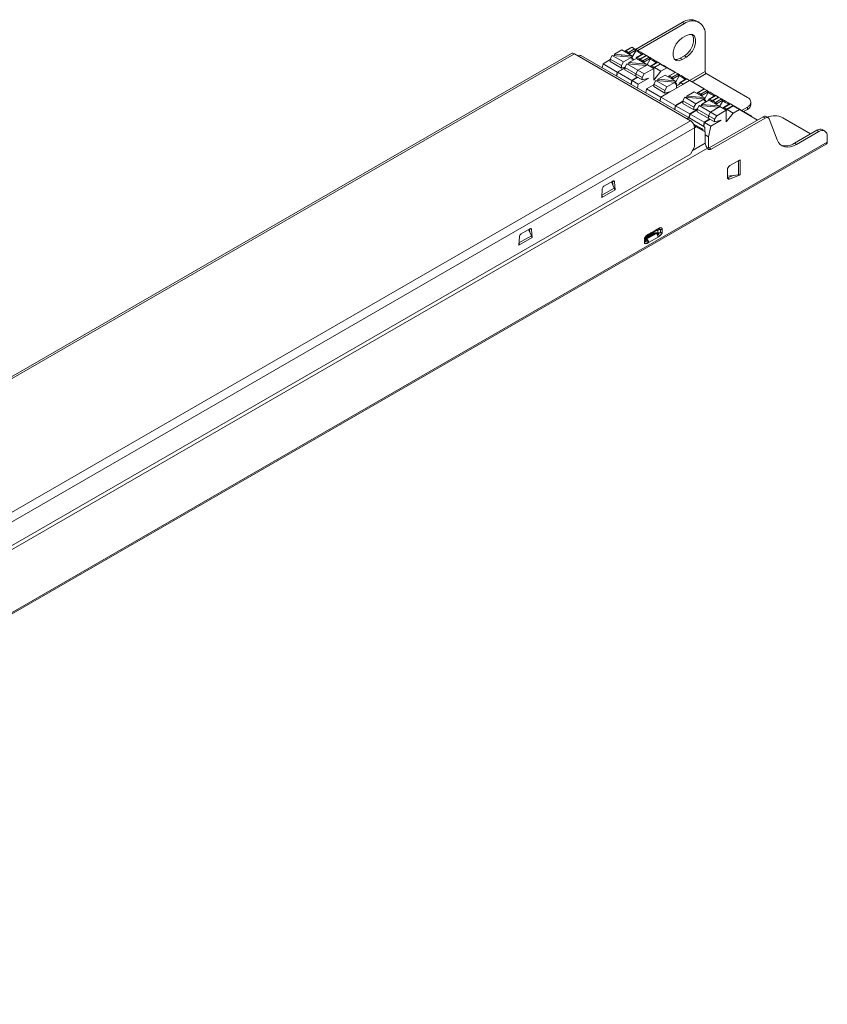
# Model space of a CAD drawing. Header units: millimetres. Extents: x -228 to 48, y -98 to 70.
# Tile 7 of 7: x -90 to 48, y -98 to 70. Entities that reach past the tile are written whole.
import ezdxf

# ---------------------------------------------------------------- set-up
doc = ezdxf.new("R2010")
doc.units = ezdxf.units.MM

msp = doc.modelspace()

# ---------------------------------------------------------------- linework, layer by layer
at = {"color": 7, "linetype": 'Continuous', "lineweight": 15}
for p, q in [((23.3, 69.64), (15.32, 65.02)), ((23.66, 69.43), (15.69, 64.83)), ((23.3, 69.64), (23.66, 69.43)), ((26.16, 69.68), (25.8, 69.88)), ((23.3, 66.98), (24.01, 67.39)), ((27.19, 61.26), (27.19, 67.39)), ((4.39, 64.33), (-204.63, -56.33)), ((4.89, 64.28), (-204.13, -56.38)), ((4.89, 64.28), (24.69, 52.85)), ((6, 63.98), (24.57, 53.26)), ((11.36, 63.99), (11, 63.38)), ((11.36, 63.99), (13.27, 62.89)), ((14.69, 63.71), (11.36, 63.99)), ((12.98, 64.93), (11.72, 64.2)), ((12.98, 64.93), (14.69, 63.95)), ((12.98, 63.86), (12.98, 64.09)), ((13.63, 64.79), (13.5, 64.63)), ((14.68, 65.4), (13.63, 64.79)), ((13.63, 64.79), (13.65, 64.79)), ((13.65, 64.79), (14.71, 65.4)), ((13.65, 64.79), (14.11, 64.52)), ((14.11, 64.52), (15.17, 65.14)), ((14.11, 64.52), (14.11, 64.52)), ((14.27, 64.29), (15.26, 64.86)), ((14.71, 65.4), (14.68, 65.4)), ((14.69, 63.47), (14.69, 63.95)), ((14.7, 63.65), (15.36, 64.8)), ((15.17, 65.14), (14.71, 65.4)), ((15.17, 65.14), (15.27, 65.08)), ((15.26, 64.86), (15.36, 64.8)), ((16.54, 64.28), (15.5, 63.68)), ((16.66, 64.28), (15.6, 63.67)), ((17.12, 64.01), (16.06, 63.4)), ((17.12, 64.01), (16.66, 64.28)), ((17.14, 63.94), (17.12, 64.01)), ((17.19, 63.97), (17.12, 64.01)), ((17.65, 63.71), (17.19, 63.97)), ((23.66, 63.92), (22.95, 63.51)), ((23.66, 63.92), (24.01, 63.72)), ((9.77, 62.56), (9.63, 61.88)), ((11, 63.28), (9.77, 62.57)), ((9.77, 62.56), (9.79, 62.56)), ((9.79, 62.56), (12.19, 61.17)), ((11, 63.38), (12.91, 62.28)), ((11, 63.38), (11, 62.95)), ((12.91, 62.28), (13.27, 62.89)), ((12.91, 61.85), (12.91, 62.28)), ((14.69, 63.71), (13.27, 62.89)), ((13.83, 62.57), (13.48, 61.95)), ((13.83, 62.57), (16.8, 60.85)), ((17.16, 62.28), (13.83, 62.57)), ((15.46, 63.5), (14.19, 62.77)), ((14.19, 62.77), (17.16, 62.52)), ((14.19, 62.77), (14.19, 62.53)), ((14.89, 63.18), (14.89, 63.42)), ((15.46, 63.5), (17.16, 62.52)), ((15.59, 63.67), (15.6, 63.67)), ((15.6, 63.67), (16.06, 63.4)), ((16.13, 63.36), (16.59, 63.09)), ((16.59, 63.09), (17.65, 63.71)), ((16.59, 63.09), (16.59, 63.09)), ((16.75, 62.86), (17.73, 63.43)), ((17.16, 62.52), (17.16, 62.28)), ((17.23, 62.32), (17.83, 63.37)), ((18.43, 61.79), (17.37, 62.4)), ((19.02, 62.85), (17.98, 62.25)), ((19.13, 62.85), (18.07, 62.24)), ((18.07, 62.24), (18.07, 62.24)), ((19.59, 62.58), (18.53, 61.97)), ((19.59, 62.58), (19.13, 62.85)), ((19.61, 62.51), (19.59, 62.58)), ((22.13, 61.12), (19.59, 62.58)), ((20.67, 61.9), (19.61, 62.51)), ((22.95, 63.51), (23.3, 63.31)), ((24.01, 63.72), (23.3, 63.31)), ((12.15, 60.63), (12.09, 60.67)), ((12.26, 61.13), (14.67, 59.74)), ((13.48, 61.95), (16.45, 60.24)), ((13.48, 61.95), (13.48, 61.52)), ((16.8, 60.85), (16.45, 60.24)), ((18.43, 61.79), (16.8, 60.85)), ((18.07, 62.24), (18.53, 61.97)), ((18.43, 59.8), (18.43, 61.79)), ((19.64, 61.3), (18.43, 59.8)), ((19.64, 61.3), (18.58, 61.92)), ((20.41, 60.65), (19.14, 59.92)), ((20.67, 61.9), (19.64, 61.3)), ((20.41, 60.65), (22.11, 59.66)), ((22.07, 61.09), (20.67, 61.9)), ((22.11, 61.11), (21.05, 60.51)), ((21.08, 60.5), (22.14, 61.11)), ((21.54, 60.24), (22.6, 60.85)), ((21.69, 60), (22.68, 60.57)), ((22.14, 61.11), (22.11, 61.11)), ((22.6, 60.85), (22.14, 61.11)), ((34.44, 56.83), (27.41, 60.89)), ((14.67, 59.74), (14.73, 59.7)), ((15.79, 59.08), (14.73, 59.7)), ((15.79, 59.08), (15.64, 58.41)), ((17.57, 60.11), (15.79, 59.08)), ((16.45, 60.24), (16.45, 59.81)), ((18.78, 59.71), (18.43, 59.1)), ((18.43, 59.1), (20.34, 57.99)), ((18.43, 59.1), (18.43, 58.67)), ((18.78, 59.71), (20.69, 58.61)), ((22.11, 59.43), (18.78, 59.71)), ((19.14, 59.92), (19.14, 59.68)), ((19.14, 59.92), (22.11, 59.66)), ((24.58, 59.71), (19.65, 56.86)), ((22.11, 59.43), (20.69, 58.61)), ((21.05, 60.5), (20.93, 60.35)), ((21.05, 60.5), (21.08, 60.5)), ((21.08, 60.5), (21.54, 60.24)), ((21.54, 60.24), (21.54, 60.24)), ((22.11, 59.18), (22.11, 59.66)), ((22.12, 59.37), (22.78, 60.51)), ((22.32, 58.4), (22.32, 59.14)), ((23.96, 59.99), (22.93, 59.39)), ((24.08, 59.99), (23.02, 59.38)), ((23.02, 59.38), (23.48, 59.11)), ((23.02, 59.38), (23.02, 59.38)), ((23.63, 59.2), (23.59, 59.14)), ((24.54, 59.73), (24.08, 59.99)), ((24.58, 59.71), (24.54, 59.73)), ((27.05, 58.28), (24.58, 59.71)), ((17.2, 58.28), (17.06, 57.6)), ((17.21, 58.27), (19.62, 56.88)), ((20.34, 57.99), (20.69, 58.61)), ((20.34, 57.56), (20.34, 57.99)), ((25.36, 57.79), (24.09, 57.06)), ((25.36, 57.79), (27.06, 56.81)), ((27.05, 58.28), (25.78, 57.54)), ((26.03, 57.65), (26.49, 57.38)), ((26.49, 57.38), (27.55, 57.99)), ((26.49, 57.38), (26.49, 57.38)), ((26.64, 57.14), (27.63, 57.71)), ((27.09, 58.26), (27.05, 58.28)), ((27.07, 56.51), (27.73, 57.65)), ((27.55, 57.99), (27.09, 58.26)), ((27.55, 57.99), (27.64, 57.94)), ((27.63, 57.71), (27.73, 57.65)), ((19.65, 56.86), (19.51, 56.18)), ((19.55, 56.36), (19.52, 56.39)), ((22.13, 55.44), (19.65, 56.86)), ((23.38, 56.16), (22.13, 55.44)), ((23.73, 56.85), (23.38, 56.24)), ((23.38, 56.24), (25.29, 55.14)), ((23.38, 56.24), (23.38, 55.81)), ((23.73, 56.85), (25.64, 55.75)), ((27.06, 56.57), (23.73, 56.85)), ((24.09, 57.06), (24.09, 56.82)), ((24.09, 57.06), (27.06, 56.81)), ((25.29, 55.14), (25.64, 55.75)), ((27.06, 56.57), (25.64, 55.75)), ((27.83, 56.36), (26.57, 55.63)), ((26.57, 55.63), (29.53, 55.38)), ((26.57, 55.63), (26.57, 55.39)), ((27.06, 56.33), (27.06, 56.81)), ((27.27, 56.03), (27.27, 56.28)), ((27.83, 56.42), (27.72, 56.3)), ((27.83, 56.36), (29.53, 55.38)), ((28.91, 57.13), (27.88, 56.54)), ((29.03, 57.13), (27.97, 56.52)), ((27.97, 56.52), (28.43, 56.26)), ((27.97, 56.52), (27.97, 56.52)), ((29.49, 56.87), (28.43, 56.26)), ((29.53, 56.83), (28.48, 56.22)), ((28.5, 56.22), (29.56, 56.83)), ((28.5, 56.22), (28.96, 55.95)), ((28.96, 55.95), (30.02, 56.56)), ((28.96, 55.95), (28.96, 55.95)), ((29.49, 56.87), (29.03, 57.13)), ((29.12, 55.72), (30.1, 56.28)), ((29.51, 56.82), (29.49, 56.87)), ((29.56, 56.83), (29.49, 56.87)), ((29.56, 56.83), (29.53, 56.83)), ((30.02, 56.56), (29.56, 56.83)), ((29.6, 55.18), (30.21, 56.23)), ((31.39, 55.71), (30.35, 55.11)), ((31.51, 55.71), (30.45, 55.09)), ((31.97, 55.44), (31.51, 55.71)), ((35.03, 55.6), (35.03, 56.01)), ((22.13, 55.44), (21.99, 54.75)), ((22.16, 55.41), (24.57, 54.03)), ((25.85, 54.7), (24.62, 53.99)), ((24.64, 53.99), (27.04, 52.6)), ((25.29, 54.71), (25.29, 55.14)), ((26.21, 55.42), (25.85, 54.81)), ((25.85, 54.81), (28.82, 53.1)), ((25.85, 54.81), (25.85, 54.38)), ((25.85, 54.38), (28.82, 52.67)), ((26.21, 55.42), (29.18, 53.71)), ((27.76, 53.71), (28.11, 54.32)), ((29.74, 55.26), (28.11, 54.32)), ((30.8, 54.65), (29.18, 53.71)), ((29.53, 55.38), (29.53, 55.14)), ((30.8, 54.65), (29.74, 55.26)), ((30.44, 55.1), (30.45, 55.09)), ((30.45, 55.09), (30.91, 54.83)), ((30.95, 54.77), (30.8, 54.59)), ((30.8, 52.66), (30.8, 54.65)), ((32.01, 54.16), (30.8, 52.66)), ((31.99, 55.37), (30.95, 54.77)), ((32.01, 54.16), (30.95, 54.77)), ((31.05, 54.91), (30.98, 54.79)), ((35.15, 53.6), (31.97, 55.44)), ((33.05, 54.76), (31.99, 55.37)), ((33.05, 54.76), (32.01, 54.16)), ((36.15, 52.97), (33.05, 54.76)), ((33.42, 54.6), (34.44, 55.19)), ((33.77, 54.4), (34.44, 54.79)), ((34.44, 54.79), (34.44, 55.19)), ((24.69, 52.85), (-184.34, -67.81)), ((26.97, 51.87), (24.57, 53.26)), ((27.1, 52.55), (26.96, 51.88)), ((28.06, 53.11), (27.1, 52.55)), ((28.17, 51.94), (27.1, 52.55)), ((27.76, 53.28), (27.76, 53.71)), ((27.9, 48.21), (37.1, 53.52)), ((29.94, 52.97), (28.17, 51.94)), ((28.25, 48), (37.45, 53.31)), ((29.18, 53.71), (28.82, 53.1)), ((28.82, 53.1), (28.82, 52.67)), ((28.82, 52.67), (29.94, 52.97)), ((37.1, 53.52), (37.45, 53.31)), ((37.95, 53.36), (37.6, 53.57)), ((38.12, 53.16), (39.5, 49.58)), ((45.22, 50.6), (40.45, 53.36)), ((25.39, 51.63), (-183.63, -69.04)), ((25.32, 52.02), (25.7, 51.83)), ((25.39, 51.65), (25.7, 51.83)), ((25.39, 51.63), (25.39, 48.36)), ((25.7, 51.83), (27.19, 50.97)), ((26.82, 51.18), (26.82, 51.21)), ((27.17, 50.98), (27.17, 51.42)), ((27.19, 50.97), (27.19, 49.01)), ((28.17, 51.94), (27.76, 50.11)), ((42.47, 49.01), (46.29, 51.22)), ((42.82, 48.81), (46.64, 51.01)), ((46.64, 51.01), (46.29, 51.22)), ((47.64, 51.11), (47.29, 51.31)), ((-206.67, -98.1), (47.89, 48.85)), ((-206.51, -97.74), (48.05, 49.21)), ((25.06, 47.78), (27.19, 49.01)), ((27.76, 50.11), (27.19, 50.44)), ((27.19, 49.01), (27.41, 48.45)), ((27.76, 50.11), (27.76, 48.16)), ((42.82, 48.81), (42.47, 49.01)), ((48.05, 50.19), (48.05, 49.21)), ((24.69, 47.14), (-182.92, -72.71)), ((-176.86, -69.9), (27.6, 48.13)), ((25.39, 48.36), (24.69, 47.14)), ((27.62, 48.11), (27.9, 48.21)), ((28.25, 48), (27.9, 48.21)), ((33.2, 46.19), (31.44, 45.17)), ((32.92, 43.58), (32.92, 46)), ((33.2, 43.58), (33.2, 46.19)), ((31.01, 44.44), (31.01, 43.17)), ((11.44, 42.54), (9.92, 41.67)), ((11.43, 41.92), (11.38, 42.51)), ((11.83, 41.05), (11.73, 42.41)), ((31.02, 43.1), (32.05, 43.49)), ((31.36, 42.89), (33.2, 43.58)), ((9.64, 41.21), (9.54, 39.73)), ((9.54, 39.73), (11.83, 41.05)), ((-2.7, 34.38), (-4.22, 33.5)), ((-2.71, 33.75), (-2.76, 34.34)), ((-2.31, 32.89), (-2.42, 34.24)), ((17.93, 33.5), (18.53, 33.85)), ((18.65, 34.12), (18.05, 33.77)), ((18.53, 33.84), (19.17, 34.18)), ((19.13, 34.14), (19.01, 34.1)), ((19.13, 33.72), (19.13, 34.14)), ((19.61, 33.72), (19.13, 33.72)), ((19.25, 34.22), (19.32, 34.22)), ((-4.5, 33.04), (-4.61, 31.56)), ((-4.61, 31.56), (-2.31, 32.89)), ((17.27, 32.66), (18.88, 33.59)), ((17.27, 33.1), (17.94, 33.51)), ((17.55, 32.03), (19.16, 32.96))]:
    msp.add_line(p, q, dxfattribs=at)
at = {"color": 144, "linetype": 'Continuous', "lineweight": 0}
for p, q in [((11.72, 64.2), (14.69, 63.95)), ((11.72, 64.2), (11.72, 63.96)), ((16.13, 63.36), (17.19, 63.97)), ((17.19, 63.97), (17.14, 63.94)), ((11, 62.95), (12.91, 61.85)), ((17.37, 62.4), (15.74, 61.46)), ((16.06, 63.4), (15.92, 63.24)), ((16.1, 63.35), (15.98, 63.2)), ((15.99, 63.19), (16.13, 63.36)), ((16.1, 63.35), (16.06, 63.4)), ((17.65, 63.71), (17.74, 63.65)), ((17.79, 63.56), (17.73, 63.6)), ((17.73, 63.43), (17.83, 63.37)), ((19.61, 62.51), (18.58, 61.92)), ((12.19, 61.17), (12.05, 60.48)), ((12.12, 60.44), (12.26, 61.13)), ((12.26, 61.12), (12.12, 60.45)), ((12.19, 60.78), (12.12, 60.82)), ((12.19, 61.17), (12.26, 61.12)), ((13.48, 61.83), (12.26, 61.13)), ((12.91, 61.85), (13.51, 62.01)), ((13.48, 61.52), (16.45, 59.81)), ((15.39, 60.85), (15.74, 61.46)), ((15.39, 60.42), (15.39, 60.85)), ((18.53, 61.97), (18.4, 61.81)), ((18.58, 61.92), (18.43, 61.73)), ((18.58, 61.92), (18.53, 61.97)), ((22.6, 60.85), (22.69, 60.79)), ((22.68, 60.57), (22.78, 60.51)), ((14.73, 59.7), (14.58, 59.02)), ((15.69, 60.25), (14.73, 59.7)), ((16.45, 59.81), (17.57, 60.11)), ((18.43, 58.97), (17.21, 58.27)), ((23.48, 59.11), (23.42, 59.04)), ((24.54, 59.73), (23.48, 59.11)), ((24.56, 59.7), (24.54, 59.73)), ((17.2, 58.28), (17.21, 58.27)), ((18.43, 58.67), (20.34, 57.56)), ((21.19, 57.79), (19.62, 56.88)), ((20.34, 57.56), (21.33, 57.83)), ((20.86, 57.6), (20.79, 57.52)), ((25.89, 57.48), (26.03, 57.65)), ((26.03, 57.65), (27.09, 58.26)), ((27.09, 58.26), (27.04, 58.23)), ((19.62, 56.88), (19.48, 56.2)), ((19.58, 56.51), (19.55, 56.53)), ((23.38, 56.12), (22.16, 55.41)), ((23.38, 55.81), (25.29, 54.71)), ((28.43, 56.26), (28.3, 56.09)), ((28.48, 56.2), (28.36, 56.06)), ((28.37, 56.05), (28.5, 56.22)), ((28.48, 56.2), (28.43, 56.26)), ((28.5, 56.22), (28.48, 56.2)), ((28.48, 56.2), (28.5, 56.22)), ((30.02, 56.56), (30.12, 56.51)), ((30.17, 56.42), (30.1, 56.46)), ((30.1, 56.28), (30.21, 56.23)), ((22.02, 54.73), (22.16, 55.41)), ((24.57, 54.03), (24.43, 53.34)), ((24.63, 53.98), (24.49, 53.3)), ((24.5, 53.3), (24.64, 53.99)), ((25.85, 54.77), (24.57, 54.03)), ((24.64, 53.99), (24.63, 53.98)), ((24.63, 53.98), (24.64, 53.99)), ((25.29, 54.71), (25.89, 54.87)), ((29.53, 55.14), (26.21, 55.42)), ((31.97, 55.44), (30.91, 54.83)), ((30.95, 54.77), (30.91, 54.83)), ((31.99, 55.37), (31.97, 55.44)), ((24.53, 53.49), (24.46, 53.53)), ((26.72, 51.44), (25.19, 52.33)), ((27.04, 52.6), (26.9, 51.91)), ((27.99, 53.15), (27.04, 52.6)), ((35.15, 53.55), (35.15, 53.6)), ((26.82, 51.21), (25.3, 52.09)), ((27, 52.07), (26.94, 52.1)), ((32.81, 45.97), (32.92, 46)), ((32.85, 45.99), (32.85, 45.98)), ((11.21, 42.41), (11.68, 41.35)), ((32.92, 43.58), (31.01, 43.37)), ((33.2, 43.58), (33.11, 43.64)), ((11.83, 41.05), (11.75, 41.1)), ((-2.93, 34.24), (-2.46, 33.19)), ((19.61, 34.25), (19.13, 34.14)), ((19.53, 34.25), (19.53, 34.23)), ((19.61, 33.72), (19.61, 34.25)), ((19.88, 33.81), (19.88, 34.34)), ((-2.31, 32.89), (-2.39, 32.94)), ((16.83, 32.57), (16.83, 32.05)), ((16.97, 32.12), (16.83, 32.08)), ((16.98, 32.73), (17.05, 32.86)), ((16.98, 32.73), (16.98, 32.2)), ((16.98, 32.2), (17.11, 32.56)), ((17.46, 32.39), (17.2, 32.24)), ((18.23, 33.5), (17.63, 33.15)), ((17.68, 33.05), (18.28, 33.39))]:
    msp.add_line(p, q, dxfattribs=at)
at = {"color": 8, "linetype": 'Continuous', "lineweight": 15}
for p, q in [((13.52, 64.62), (13.65, 64.79)), ((14.11, 64.52), (14, 64.35)), ((14.25, 64.2), (14.25, 64.25)), ((9.65, 61.87), (9.79, 62.56)), ((11, 63.26), (9.79, 62.56)), ((15.45, 63.52), (15.59, 63.67)), ((16.13, 63.36), (16.1, 63.35)), ((16.59, 63.09), (16.47, 62.92)), ((16.73, 62.77), (16.73, 62.82)), ((17.92, 62.08), (18.07, 62.24)), ((13.48, 61.91), (12.19, 61.17)), ((12.26, 61.13), (12.26, 61.12)), ((22.74, 60.71), (22.68, 60.75)), ((27.19, 61.26), (24.54, 59.73)), ((27.41, 60.89), (24.97, 59.48)), ((14.67, 59.74), (14.53, 59.06)), ((15.62, 60.29), (14.67, 59.74)), ((20.94, 60.34), (21.08, 60.5)), ((21.54, 60.24), (21.42, 60.06)), ((21.68, 59.91), (21.68, 59.97)), ((24.38, 59.59), (24.34, 59.61)), ((17.07, 57.59), (17.21, 58.27)), ((26.49, 57.38), (26.37, 57.2)), ((26.63, 57.06), (26.63, 57.11)), ((27.83, 56.37), (27.97, 56.52)), ((28.96, 55.95), (28.84, 55.78)), ((29.1, 55.63), (29.1, 55.68)), ((25.85, 54.69), (24.64, 53.99)), ((30.3, 54.94), (30.44, 55.1)), ((30.91, 54.83), (30.77, 54.66)), ((31.84, 55.28), (31.77, 55.33)), ((11.73, 42.41), (11.47, 42.56)), ((31.36, 42.89), (31.02, 43.09)), ((9.56, 40.13), (11.68, 41.35)), ((-2.42, 34.24), (-2.67, 34.39)), ((18.23, 33.67), (18.23, 33.5)), ((-4.58, 31.96), (-2.46, 33.19)), ((17.11, 32.93), (17.11, 32.56)), ((17.63, 33.32), (17.63, 33.15))]:
    msp.add_line(p, q, dxfattribs=at)
at = {"color": 7, "linetype": 'Continuous', "lineweight": 15, "flags": 128}
for points in [[(24.95, 67.58), (25.04, 67.47), (25.22, 66.98), (25.22, 66.34), (25.04, 65.63), (24.68, 64.94), (24.2, 64.35), (23.66, 63.92)], [(24.01, 67.39), (24.56, 67.59), (25.03, 67.55), (25.39, 67.27), (25.58, 66.78), (25.58, 66.14), (25.39, 65.43), (25.03, 64.74), (24.56, 64.14), (24.01, 63.72)], [(23.3, 63.31), (22.76, 63.1), (22.28, 63.15), (21.93, 63.43), (21.74, 63.92), (21.74, 64.56), (21.93, 65.27), (22.28, 65.96), (22.76, 66.56), (23.3, 66.98)], [(14.89, 63.42), (14.86, 63.4), (14.82, 63.39), (14.79, 63.38), (14.76, 63.38), (14.74, 63.38), (14.71, 63.4), (14.7, 63.42), (14.69, 63.44), (14.69, 63.47)], [(22.95, 63.51), (22.41, 63.31), (22.02, 63.32)], [(22.32, 59.14), (22.28, 59.12), (22.25, 59.1), (22.22, 59.09), (22.19, 59.09), (22.16, 59.1), (22.14, 59.11), (22.12, 59.13), (22.11, 59.15), (22.11, 59.18)], [(27.27, 56.28), (27.23, 56.26), (27.2, 56.24), (27.17, 56.24), (27.14, 56.23), (27.11, 56.24), (27.09, 56.25), (27.07, 56.27), (27.06, 56.3), (27.06, 56.33)], [(37.45, 53.31), (37.56, 53.36), (37.67, 53.4), (37.77, 53.41), (37.86, 53.4), (37.94, 53.37), (38.01, 53.32), (38.07, 53.25), (38.12, 53.16)], [(39.5, 49.58), (39.72, 49.14), (40.02, 48.79), (40.38, 48.53), (40.79, 48.37), (41.26, 48.33), (41.76, 48.38), (42.28, 48.54), (42.82, 48.81)], [(11.73, 42.41), (11.72, 42.46), (11.7, 42.51), (11.67, 42.54), (11.64, 42.57), (11.59, 42.58), (11.55, 42.58), (11.5, 42.57), (11.44, 42.54)], [(31.01, 43.17), (31.02, 43.09), (31.04, 43.02), (31.07, 42.96), (31.11, 42.92), (31.16, 42.88), (31.22, 42.87), (31.29, 42.87), (31.36, 42.89)], [(-2.42, 34.24), (-2.42, 34.3), (-2.44, 34.34), (-2.47, 34.38), (-2.51, 34.4), (-2.55, 34.42), (-2.59, 34.42), (-2.64, 34.4), (-2.7, 34.38)]]:
    msp.add_lwpolyline(points, dxfattribs=at)
at = {"color": 8, "linetype": 'Continuous', "lineweight": 15, "flags": 128}
for points in [[(15.36, 64.8), (15.47, 64.73), (15.8, 64.54), (16.26, 64.28), (16.4, 64.2)], [(17.83, 63.37), (17.94, 63.31), (18.28, 63.11), (18.73, 62.85), (18.87, 62.77)], [(22.78, 60.51), (22.89, 60.45), (23.23, 60.26), (23.68, 59.99), (23.82, 59.91)], [(27.73, 57.65), (27.84, 57.59), (28.18, 57.4), (28.63, 57.13), (28.77, 57.05)], [(30.21, 56.23), (30.32, 56.16), (30.65, 55.97), (31.11, 55.71), (31.25, 55.62)]]:
    msp.add_lwpolyline(points, dxfattribs=at)
at = {"color": 144, "linetype": 'Continuous', "lineweight": 0, "flags": 128}
msp.add_lwpolyline([(24.08, 59.99), (24.05, 60), (24.02, 60.01), (23.99, 60), (23.96, 59.99), (23.96, 59.99)], dxfattribs=at)
at = {"color": 7, "linetype": 'Continuous', "lineweight": 15}
for centre, radius, start, end in [((24.77, 67.59), 2.51, 65.6929, 125.6176), ((25.04, 67.74), 2.18, 350.786, 129.2033), ((4.59, 63.87), 0.503, 54.3824, 114.3071), ((5.79, 63.52), 0.503, 65.686, 125.6182), ((15.02, 64.94), 0.247, 340.5556, 52.5458), ((15.1, 63.8), 0.429, 191.798, 240.2027), ((17.6, 63.5), 0.2, 330, 60), ((22.55, 60.64), 0.2, 330, 60), ((27.65, 61.28), 0.461, 182.6055, 237.3945), ((22.53, 59.51), 0.429, 191.798, 240.2027), ((27.4, 57.8), 0.247, 340.5556, 52.5458), ((27.48, 56.65), 0.429, 191.798, 240.2027), ((29.98, 56.36), 0.2, 330, 60), ((31.45, 55.61), 0.115, 59.3591, 120.642), ((34.13, 56.01), 0.873, 290.7834, 69.2166), ((34.03, 55.7), 1.01, 294.3747, 354.3052), ((24.37, 52.8), 0.503, 65.686, 125.6182), ((23.86, 51.56), 1.54, 2.6055, 57.3945), ((37.39, 53.12), 0.493, 65.02, 126.2904), ((39.03, 50.59), 3.11, 62.8336, 113.2233), ((26.67, 51.47), 0.503, 354.3796, 54.302), ((46.87, 50.4), 1.01, 65.6929, 125.6176), ((47.19, 50.33), 0.873, 350.786, 129.2033), ((40.96, 51.2), 2.65, 252.1217, 304.5158), ((47.67, 49.17), 0.384, 304.0564, 7.2558), ((-3.88, 32.98), 0.622, 122.8009, 174.311)]:
    msp.add_arc(centre, radius, start, end, dxfattribs=at)
at = {"color": 144, "linetype": 'Continuous', "lineweight": 0}
for centre, radius, start, end in [((16.6, 64.18), 0.115, 59.3591, 120.642), ((17.5, 63.51), 0.247, 340.5556, 52.5458), ((19.07, 62.75), 0.115, 59.3591, 120.642), ((22.45, 60.65), 0.247, 340.5556, 52.5458), ((28.97, 57.04), 0.115, 59.3591, 120.642), ((29.87, 56.37), 0.247, 340.5556, 52.5458), ((26.57, 51.24), 0.252, 354.3796, 54.302), ((32.62, 47.15), 1.19, 284.5943, 299.4249), ((31.93, 44.4), 0.922, 122.6055, 177.3945), ((10.26, 41.14), 0.622, 122.8009, 174.311), ((16.66, 32.9), 0.368, 297.6449, 332.3489), ((16.66, 32.37), 0.368, 297.6449, 332.3489)]:
    msp.add_arc(centre, radius, start, end, dxfattribs=at)
at = {"color": 8, "linetype": 'Continuous', "lineweight": 15}
msp.add_arc((18.36, 34.09), 0.293, 304.6461, 6.666, dxfattribs=at)
at = {"color": 7, "linetype": 'Continuous', "lineweight": 15}
for points, knots in [([(14.11, 64.52), (14.15, 64.5), (14.19, 64.46), (14.24, 64.4), (14.25, 64.38), (14.26, 64.34), (14.27, 64.33), (14.27, 64.31), (14.28, 64.3), (14.27, 64.29)], [0, 0, 0, 0, 0.5, 0.5, 0.75, 0.75, 0.875, 0.875, 1, 1, 1, 1]), ([(15.24, 65.1), (15.24, 65.1), (15.22, 65.11), (15.31, 65.06), (15.51, 64.94), (15.82, 64.76), (16.19, 64.55), (16.45, 64.4), (16.57, 64.33)], [0, 0, 0, 0, 0.041365, 0.238689, 0.435962, 0.63323, 0.830499, 1, 1, 1, 1]), ([(15.27, 65.08), (15.28, 65.07), (15.31, 65.05), (15.34, 65.02), (15.35, 64.99), (15.36, 64.97), (15.38, 64.94), (15.39, 64.87), (15.37, 64.82), (15.36, 64.8)], [0, 0, 0, 0, 0.157281, 0.285762, 0.385773, 0.457541, 0.501216, 0.763795, 1, 1, 1, 1]), ([(15.59, 63.67), (15.55, 63.69), (15.52, 63.69), (15.49, 63.67), (15.49, 63.66), (15.48, 63.64), (15.48, 63.63), (15.48, 63.62), (15.48, 63.61), (15.47, 63.59)], [0, 0, 0, 0, 0.5, 0.5, 0.75, 0.75, 0.875, 0.875, 1, 1, 1, 1]), ([(16.59, 63.09), (16.63, 63.07), (16.66, 63.03), (16.71, 62.97), (16.72, 62.95), (16.74, 62.92), (16.74, 62.91), (16.75, 62.88), (16.75, 62.87), (16.75, 62.86)], [0, 0, 0, 0, 0.5, 0.5, 0.75, 0.75, 0.875, 0.875, 1, 1, 1, 1]), ([(17.74, 63.65), (17.72, 63.66), (17.68, 63.69), (17.78, 63.63), (17.99, 63.51), (18.3, 63.33), (18.66, 63.12), (18.92, 62.97), (19.04, 62.9)], [0, 0, 0, 0, 0.170612, 0.341332, 0.512008, 0.682679, 0.853352, 1, 1, 1, 1]), ([(18.07, 62.24), (18.03, 62.26), (18, 62.26), (17.97, 62.24), (17.96, 62.23), (17.96, 62.21), (17.95, 62.21), (17.95, 62.19), (17.95, 62.18), (17.95, 62.17)], [0, 0, 0, 0, 0.5, 0.5, 0.75, 0.75, 0.875, 0.875, 1, 1, 1, 1]), ([(22.69, 60.79), (22.67, 60.81), (22.63, 60.83), (22.73, 60.77), (22.94, 60.65), (23.25, 60.47), (23.61, 60.26), (23.87, 60.11), (23.99, 60.04)], [0, 0, 0, 0, 0.170612, 0.341332, 0.512008, 0.682679, 0.853352, 1, 1, 1, 1]), ([(21.54, 60.24), (21.58, 60.21), (21.61, 60.17), (21.66, 60.11), (21.67, 60.09), (21.69, 60.06), (21.69, 60.05), (21.7, 60.03), (21.7, 60.01), (21.69, 60)], [0, 0, 0, 0, 0.5, 0.5, 0.75, 0.75, 0.875, 0.875, 1, 1, 1, 1]), ([(23.02, 59.38), (22.98, 59.4), (22.95, 59.41), (22.92, 59.39), (22.91, 59.38), (22.9, 59.36), (22.9, 59.35), (22.9, 59.33), (22.9, 59.32), (22.9, 59.31)], [0, 0, 0, 0, 0.5, 0.5, 0.75, 0.75, 0.875, 0.875, 1, 1, 1, 1]), ([(26.49, 57.38), (26.52, 57.35), (26.56, 57.32), (26.61, 57.25), (26.62, 57.23), (26.64, 57.2), (26.64, 57.19), (26.65, 57.17), (26.65, 57.16), (26.64, 57.14)], [0, 0, 0, 0, 0.5, 0.5, 0.75, 0.75, 0.875, 0.875, 1, 1, 1, 1]), ([(27.61, 57.95), (27.61, 57.96), (27.59, 57.97), (27.68, 57.91), (27.88, 57.8), (28.2, 57.62), (28.56, 57.41), (28.82, 57.26), (28.94, 57.19)], [0, 0, 0, 0, 0.041365, 0.238689, 0.435962, 0.63323, 0.830499, 1, 1, 1, 1]), ([(27.64, 57.94), (27.66, 57.93), (27.68, 57.91), (27.71, 57.88), (27.73, 57.85), (27.74, 57.83), (27.75, 57.79), (27.76, 57.73), (27.74, 57.68), (27.73, 57.65)], [0, 0, 0, 0, 0.157281, 0.285762, 0.385773, 0.457541, 0.501216, 0.763795, 1, 1, 1, 1]), ([(27.97, 56.52), (27.93, 56.54), (27.9, 56.55), (27.87, 56.53), (27.86, 56.52), (27.85, 56.5), (27.85, 56.49), (27.85, 56.47), (27.85, 56.46), (27.85, 56.45)], [0, 0, 0, 0, 0.5, 0.5, 0.75, 0.75, 0.875, 0.875, 1, 1, 1, 1]), ([(28.96, 55.95), (29, 55.93), (29.04, 55.89), (29.08, 55.83), (29.1, 55.8), (29.11, 55.77), (29.12, 55.76), (29.12, 55.74), (29.13, 55.73), (29.12, 55.72)], [0, 0, 0, 0, 0.5, 0.5, 0.75, 0.75, 0.875, 0.875, 1, 1, 1, 1]), ([(30.12, 56.51), (30.1, 56.52), (30.05, 56.54), (30.15, 56.49), (30.36, 56.37), (30.67, 56.19), (31.04, 55.98), (31.29, 55.83), (31.41, 55.76)], [0, 0, 0, 0, 0.171176, 0.342462, 0.513703, 0.684939, 0.856176, 1, 1, 1, 1]), ([(30.44, 55.1), (30.4, 55.12), (30.37, 55.12), (30.34, 55.1), (30.33, 55.09), (30.33, 55.07), (30.33, 55.06), (30.33, 55.04), (30.33, 55.03), (30.32, 55.02)], [0, 0, 0, 0, 0.5, 0.5, 0.75, 0.75, 0.875, 0.875, 1, 1, 1, 1]), ([(27.6, 48.13), (27.63, 48.07), (27.7, 47.97), (27.85, 47.9), (28.04, 47.9), (28.18, 47.96), (28.25, 48)], [0, 0, 0, 0, 0.250002, 0.500002, 0.750002, 1.000002, 1.000002, 1.000002, 1.000002]), ([(17.28, 33.28), (17.31, 33.3), (17.37, 33.35), (17.49, 33.44), (17.65, 33.54), (17.85, 33.66), (17.99, 33.74), (18.05, 33.77)], [0, 0, 0, 0, 0.113987, 0.230694, 0.473068, 0.754628, 1, 1, 1, 1]), ([(18.65, 34.12), (18.78, 34.19), (18.91, 34.27), (19.16, 34.41), (19.3, 34.48), (19.43, 34.52)], [0, 0, 0, 0, 0.5, 0.5, 1, 1, 1, 1]), ([(19.13, 34.18), (19.2, 34.19), (19.27, 34.22), (19.38, 34.34), (19.41, 34.43), (19.43, 34.52)], [0, 0, 0, 0, 0.5, 0.5, 1, 1, 1, 1]), ([(19.13, 33.62), (19.17, 33.62), (19.25, 33.63), (19.36, 33.64), (19.44, 33.66), (19.51, 33.67), (19.57, 33.68), (19.6, 33.69), (19.62, 33.71), (19.62, 33.72), (19.61, 33.72)], [0, 0, 0, 0, 0.254195, 0.467624, 0.64036, 0.77543, 0.875201, 0.940461, 0.974487, 1, 1, 1, 1]), ([(19.88, 33.81), (19.88, 33.79), (19.88, 33.76), (19.87, 33.7), (19.84, 33.63), (19.8, 33.54), (19.72, 33.42), (19.6, 33.29), (19.49, 33.19), (19.41, 33.13), (19.38, 33.11)], [0, 0, 0, 0, 0.067141, 0.137652, 0.210517, 0.310254, 0.444802, 0.674256, 0.858135, 1, 1, 1, 1]), ([(19.43, 34.52), (19.46, 34.52), (19.52, 34.54), (19.63, 34.56), (19.74, 34.55), (19.81, 34.51), (19.85, 34.46), (19.88, 34.41), (19.88, 34.36), (19.88, 34.34)], [0, 0, 0, 0, 0.141903, 0.325538, 0.554178, 0.690217, 0.790654, 0.900481, 1, 1, 1, 1]), ([(16.83, 32.57), (16.83, 32.59), (16.83, 32.62), (16.84, 32.68), (16.86, 32.75), (16.9, 32.83), (16.98, 32.96), (17.09, 33.09), (17.2, 33.2), (17.26, 33.26), (17.28, 33.28)], [0, 0, 0, 0, 0.064034, 0.134163, 0.209536, 0.310722, 0.445901, 0.706622, 0.889858, 1, 1, 1, 1]), ([(17.33, 31.92), (17.3, 31.91), (17.25, 31.89), (17.17, 31.87), (17.07, 31.85), (16.98, 31.85), (16.91, 31.87), (16.86, 31.91), (16.83, 31.97), (16.83, 32.02), (16.83, 32.05)], [0, 0, 0, 0, 0.101494, 0.227332, 0.378532, 0.55735, 0.692177, 0.792195, 0.89919, 1, 1, 1, 1]), ([(17.03, 32.82), (17.06, 32.87), (17.13, 32.96), (17.22, 33.04), (17.26, 33.08)], [0, 0, 0, 0, 0.443973, 1, 1, 1, 1]), ([(17.11, 32.56), (17.12, 32.59), (17.15, 32.65), (17.2, 32.74), (17.25, 32.82), (17.31, 32.9), (17.38, 32.97), (17.46, 33.03), (17.54, 33.1), (17.6, 33.13), (17.63, 33.15)], [0, 0, 0, 0, 0.128549, 0.255974, 0.382326, 0.507663, 0.63204, 0.755516, 0.878149, 1, 1, 1, 1]), ([(17.28, 33.28), (17.3, 33.21), (17.3, 33.14), (17.25, 33.06), (17.21, 33.04), (17.16, 33.04)], [0, 0, 0, 0, 0.5, 0.5, 1, 1, 1, 1])]:
    msp.add_open_spline(points, degree=3, knots=knots, dxfattribs=at)
for points in [[(14.25, 64.25), (14.26, 64.26), (14.26, 64.28), (14.27, 64.29)], [(16.73, 62.82), (16.73, 62.84), (16.74, 62.85), (16.75, 62.86)], [(21.68, 59.97), (21.68, 59.98), (21.69, 59.99), (21.69, 60)], [(26.63, 57.11), (26.63, 57.12), (26.64, 57.13), (26.64, 57.14)], [(29.1, 55.68), (29.11, 55.69), (29.11, 55.7), (29.12, 55.72)], [(17.68, 33.05), (17.5, 32.95), (17.36, 32.81), (17.27, 32.66)]]:
    msp.add_open_spline(points, degree=3, dxfattribs=at)
at = {"color": 144, "linetype": 'Continuous', "lineweight": 0}
for points, knots in [([(17.74, 63.65), (17.76, 63.64), (17.78, 63.62), (17.81, 63.59), (17.83, 63.57), (17.84, 63.54), (17.85, 63.51), (17.86, 63.44), (17.84, 63.39), (17.83, 63.37)], [0, 0, 0, 0, 0.157281, 0.285762, 0.385773, 0.457541, 0.501216, 0.763795, 1, 1, 1, 1]), ([(22.69, 60.79), (22.71, 60.78), (22.73, 60.77), (22.76, 60.74), (22.78, 60.71), (22.79, 60.69), (22.8, 60.65), (22.81, 60.59), (22.79, 60.54), (22.78, 60.51)], [0, 0, 0, 0, 0.157281, 0.285762, 0.385773, 0.457541, 0.501216, 0.763795, 1, 1, 1, 1]), ([(30.12, 56.51), (30.13, 56.5), (30.16, 56.48), (30.19, 56.45), (30.2, 56.42), (30.21, 56.4), (30.23, 56.36), (30.24, 56.3), (30.22, 56.25), (30.21, 56.23)], [0, 0, 0, 0, 0.157281, 0.285762, 0.385773, 0.457541, 0.501216, 0.763795, 1, 1, 1, 1]), ([(27.41, 48.45), (27.44, 48.39), (27.49, 48.27), (27.56, 48.18), (27.6, 48.13), (27.6, 48.13)], [-0.000005, -0.000005, -0.000005, -0.000005, 0.499995, 0.999995, 1, 1, 1, 1]), ([(9.61, 39.77), (9.61, 39.82), (9.61, 39.93), (9.58, 40.04), (9.56, 40.09)], [0, 0, 0, 0, 0.5490847, 1, 1, 1, 1]), ([(18.23, 33.5), (18.26, 33.51), (18.32, 33.55), (18.42, 33.59), (18.53, 33.63), (18.64, 33.66), (18.75, 33.69), (18.88, 33.7), (19, 33.72), (19.08, 33.72), (19.13, 33.72)], [0, 0, 0, 0, 0.121851, 0.244484, 0.36796, 0.492337, 0.617673, 0.744026, 0.87145, 1, 1, 1, 1]), ([(19.61, 34.25), (19.62, 34.26), (19.6, 34.26), (19.53, 34.26), (19.49, 34.25), (19.35, 34.23), (19.24, 34.2), (19.13, 34.18)], [0, 0, 0, 0, 0.25, 0.25, 0.5, 0.5, 1, 1, 1, 1]), ([(17.03, 32.83), (17.02, 32.81), (17, 32.79), (16.99, 32.76), (16.98, 32.74), (16.98, 32.74), (16.98, 32.73), (16.98, 32.73), (16.98, 32.73), (16.98, 32.73), (16.98, 32.73)], [0, 0, 0, 0, 0.566561, 0.855396, 0.901578, 0.937828, 0.953397, 0.968295, 0.983525, 1, 1, 1, 1]), ([(16.98, 32.2), (16.98, 32.18), (16.99, 32.18), (17.01, 32.21), (17.03, 32.24), (17.08, 32.33), (17.12, 32.41), (17.16, 32.49)], [0, 0, 0, 0, 0.25, 0.25, 0.5, 0.5, 1, 1, 1, 1]), ([(17.27, 32.66), (17.25, 32.63), (17.21, 32.57), (17.18, 32.51), (17.16, 32.49)], [0, 0, 0, 0, 0.524558, 1, 1, 1, 1]), ([(17.16, 32.49), (17.22, 32.41), (17.27, 32.31), (17.33, 32.11), (17.34, 32.01), (17.33, 31.92)], [0, 0, 0, 0, 0.5, 0.5, 1, 1, 1, 1]), ([(17.27, 32.66), (17.35, 32.57), (17.42, 32.47), (17.52, 32.25), (17.55, 32.13), (17.55, 32.03)], [0, 0, 0, 0, 0.5, 0.5, 1, 1, 1, 1]), ([(17.55, 32.03), (17.51, 32.01), (17.43, 31.97), (17.36, 31.94), (17.33, 31.92)], [0, 0, 0, 0, 0.5365995, 1, 1, 1, 1]), ([(17.68, 33.05), (17.66, 33.06), (17.65, 33.08), (17.63, 33.11), (17.63, 33.13), (17.63, 33.15)], [0, 0, 0, 0, 0.5, 0.5, 1, 1, 1, 1]), ([(18.88, 33.59), (18.84, 33.58), (18.77, 33.57), (18.66, 33.55), (18.56, 33.52), (18.46, 33.48), (18.37, 33.44), (18.31, 33.41), (18.28, 33.39)], [0, 0, 0, 0, 0.16846, 0.33517, 0.500897, 0.666423, 0.832532, 1, 1, 1, 1]), ([(19.16, 32.96), (19.16, 33.06), (19.13, 33.18), (19.03, 33.4), (18.96, 33.51), (18.88, 33.59)], [0, 0, 0, 0, 0.5, 0.5, 1, 1, 1, 1]), ([(19.24, 33.49), (19.23, 33.48), (19.17, 33.41), (19.1, 33.36), (19.03, 33.31)], [0, 0, 0, 0, 0.068017, 1, 1, 1, 1]), ([(19.38, 33.11), (19.37, 33.18), (19.34, 33.27), (19.25, 33.46), (19.19, 33.55), (19.13, 33.62)], [0, 0, 0, 0, 0.5, 0.5, 1, 1, 1, 1]), ([(19.38, 33.11), (19.36, 33.09), (19.31, 33.06), (19.24, 33.01), (19.19, 32.98), (19.16, 32.96)], [0, 0, 0, 0, 0.2963823, 0.6294814, 1, 1, 1, 1]), ([(-4.54, 31.6), (-4.54, 31.66), (-4.54, 31.76), (-4.57, 31.87), (-4.58, 31.92)], [0, 0, 0, 0, 0.549085, 1, 1, 1, 1])]:
    msp.add_open_spline(points, degree=3, knots=knots, dxfattribs=at)
at = {"color": 8, "linetype": 'Continuous', "lineweight": 15}
for points, knots in [([(20.47, 62.08), (20.46, 62.08), (20.45, 62.09), (20.29, 62.18), (20.11, 62.29), (20.02, 62.34)], [0, 0, 0, 0, 0.311612, 0.67819, 1, 1, 1, 1]), ([(22.32, 58.81), (22.45, 58.88), (22.73, 59.02), (22.92, 59.26), (23.02, 59.38)], [0, 0, 0, 0, 0.488814, 1, 1, 1, 1]), ([(32.84, 54.94), (32.84, 54.94), (32.82, 54.95), (32.67, 55.04), (32.48, 55.14), (32.4, 55.19)], [0, 0, 0, 0, 0.311612, 0.67819, 1, 1, 1, 1]), ([(18.05, 33.77), (18.05, 33.72), (18.04, 33.61), (17.99, 33.52), (17.94, 33.51), (17.94, 33.51)], [0, 0, 0, 0, 0.474184, 0.948369, 1, 1, 1, 1])]:
    msp.add_open_spline(points, degree=3, knots=knots, dxfattribs=at)
at = {"color": 144, "linetype": 'Continuous', "lineweight": 0}
for points in [[(32.92, 43.58), (33.02, 43.6), (33.12, 43.63), (33.2, 43.66)], [(11.76, 41.01), (11.76, 41.12), (11.73, 41.23), (11.68, 41.35)], [(19.13, 34.14), (19.12, 34.16), (19.13, 34.18), (19.13, 34.18)], [(19.13, 33.72), (19.12, 33.69), (19.12, 33.65), (19.13, 33.62)], [(19.88, 34.34), (19.81, 34.29), (19.71, 34.26), (19.61, 34.25)], [(19.61, 33.72), (19.71, 33.73), (19.81, 33.77), (19.88, 33.81)], [(-2.38, 32.85), (-2.38, 32.95), (-2.41, 33.07), (-2.46, 33.19)], [(17.11, 32.56), (17.11, 32.53), (17.14, 32.5), (17.16, 32.49)]]:
    msp.add_open_spline(points, degree=3, dxfattribs=at)

doc.saveas('drawing.dxf')
